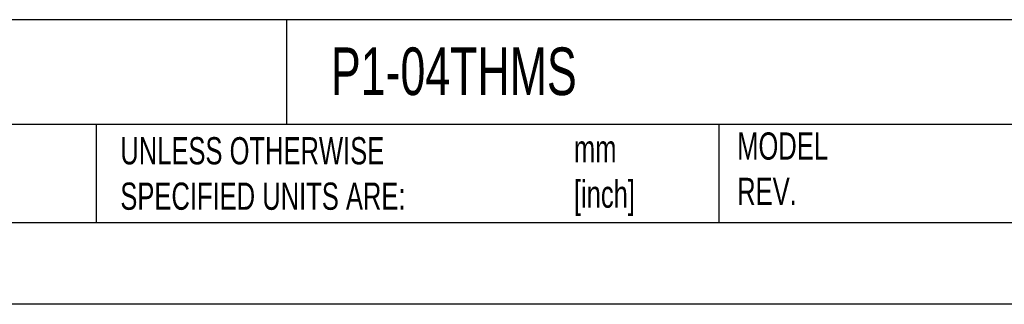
# Model space of a CAD drawing. Header units: millimetres. Extents: x 0 to 559, y 0 to 432.
# Tile 8 of 22: x 270 to 423, y 0 to 44. Entities that reach past the tile are written whole.
import ezdxf

# ---------------------------------------------------------------- set-up
doc = ezdxf.new("R2010")
doc.units = ezdxf.units.MM
doc.header["$LTSCALE"] = 2
doc.linetypes.add('CENTERX2', pattern=[20.32, 12.7, -2.54, 2.54, -2.54])
doc.layers.add('TEXT', color=140, linetype='Continuous', lineweight=25)
doc.styles.add('SLDTEXTSTYLE0', font='TXT', dxfattribs={"width": 0.7})

msp = doc.modelspace()

# ---------------------------------------------------------------- linework, layer by layer
at = {"color": 7, "linetype": 'Continuous'}
msp.add_line((558.8, 0.01), (0, 0.01), dxfattribs=at)
at = {"layer": 'TEXT'}
for p, q in [((546.1, 44.25), (12.7, 44.25)), ((311.52, 44.25), (311.52, 27.94)), ((546.1, 27.94), (12.7, 27.94)), ((282, 27.94), (282, 12.7)), ((378.6, 27.94), (378.6, 12.7)), ((12.7, 12.7), (546.1, 12.7))]:
    msp.add_line(p, q, dxfattribs=at)

# ---------------------------------------------------------------- texts
at = {"layer": 'TEXT', "linetype": 'CENTERX2', "lineweight": 18, "attachment_point": 1, "style": 'SLDTEXTSTYLE0'}
for s, insert, char_height in [('P1-04THMS', (318.42, 39.93), 7.408), ('UNLESS OTHERWISE ^JSPECIFIED UNITS ARE:', (285.74, 25.99), 4.2333), ('MODEL ^JREV.', (381.47, 26.73), 4.2333), ('mm^J[inch]', (356.13, 26.31), 4.233)]:
    msp.add_mtext(s, dxfattribs=dict(at, insert=insert, char_height=char_height))

doc.saveas('drawing.dxf')
